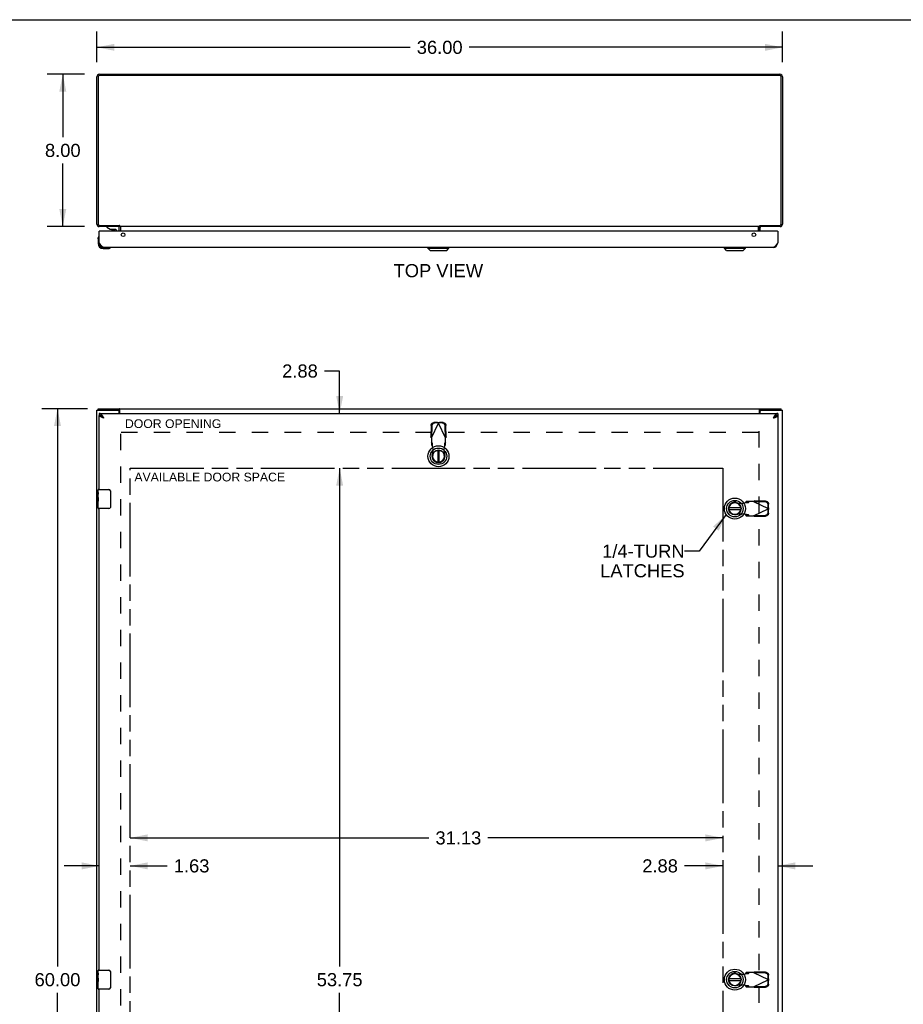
# Model space of a CAD drawing. Header units: inches. Extents: x 0 to 156, y 0 to 101.
# Tile 5 of 7: x 32 to 78, y 49 to 101. Entities that reach past the tile are written whole.
import ezdxf

# ---------------------------------------------------------------- set-up
doc = ezdxf.new("R2010")
doc.units = ezdxf.units.IN
doc.header["$LTSCALE"] = 8.582126
doc.header["$MEASUREMENT"] = 0
doc.linetypes.add('HIDDEN', pattern=[0.2, 0.1, -0.1])
doc.linetypes.add('PHANTOM', pattern=[0.8, 0.45, -0.05, 0.1, -0.05, 0.1, -0.05])
doc.layers.get('0').update_dxf_attribs({"linetype": 'CONTINUOUS'})
for name, color, linetype in [('02___PRT_ALL_AXES', 7, 'CONTINUOUS'), ('1-4_TURN_RH_OVER_24', 7, 'CONTINUOUS'), ('AVAILABLE_DOOR_SPACE', 7, 'CONTINUOUS'), ('DEFAULT_2', 8, 'HIDDEN'), ('DIMENSIONS', 7, 'CONTINUOUS')]:
    doc.layers.add(name, color=color, linetype=linetype)
doc.styles.get("Standard").update_dxf_attribs({"font": 'arial.ttf'})
doc.dimstyles.new('DIMSTYLE_1', dxfattribs={"dimtxt": 0.688406, "dimasz": 0.917874, "dimexe": 0.09, "dimexo": 0.07, "dimgap": 0.0375, "dimtad": 0, "dimtih": 1, "dimtoh": 1, "dimzin": 4, "dimdsep": 46, "dimtxsty": 'Standard', "dimblk": '_FILLED', "dimblk1": '_FILLED', "dimblk2": '_FILLED', "dimcen": 0.09, "dimazin": 1, "dimtfac": 1, "dimtdec": 3, "dimtofl": 0, "dimtmove": 0, "dimatfit": 3, "dimldrblk": '_FILLED', "dimfxl": 0, "dimtolj": 1, "dimtzin": 4, "dimarcsym": 0})
doc.dimstyles.get("Standard").update_dxf_attribs({"dimtxt": 0.780193, "dimasz": 0.917874, "dimexe": 0.09, "dimexo": 0.07, "dimgap": 0.09, "dimtad": 0, "dimtih": 1, "dimtoh": 1, "dimdec": 3, "dimzin": 4, "dimdsep": 46, "dimtxsty": 'Standard', "dimblk": '_FILLED', "dimblk1": '_FILLED', "dimblk2": '_FILLED', "dimcen": 0.09, "dimadec": 3, "dimazin": 1, "dimtp": 0.001, "dimtm": 0.001, "dimtfac": 1, "dimtdec": 3, "dimtofl": 0, "dimtmove": 0, "dimatfit": 3, "dimldrblk": '_FILLED', "dimfxl": 0, "dimtolj": 1, "dimtzin": 4, "dimarcsym": 0})

# ---------------------------------------------------------------- blocks, each defined once
blk = doc.blocks.new('_FILLED')
at = {"color": 0, "linetype": 'ByBlock'}
blk.add_solid([(0, 0), (-1, 0.2), (-1, -0.2)], dxfattribs=at)
blk = doc.blocks.new('*D1')
at = {"layer": 'DIMENSIONS', "color": 2, "linetype": 'Continuous'}
for p, q in [((35.675, 98.741), (35.675, 100.341)), ((71.675, 98.741), (71.675, 100.341)), ((35.675, 99.515), (52.128, 99.515)), ((71.675, 99.515), (55.222, 99.515))]:
    blk.add_line(p, q, dxfattribs=at)
at = {"layer": 'DIMENSIONS', "color": 2, "linetype": 'Continuous', "xscale": 0.9178743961, "yscale": 0.9178743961, "zscale": 0.9178743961, "rotation": 180}
blk.add_blockref('_FILLED', (35.675, 99.515), dxfattribs=at)
at = {"layer": 'DIMENSIONS', "color": 2, "linetype": 'Continuous', "xscale": 0.9178743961, "yscale": 0.9178743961, "zscale": 0.9178743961}
blk.add_blockref('_FILLED', (71.675, 99.515), dxfattribs=at)
at = {"layer": 'DIMENSIONS', "color": 2, "linetype": 'Continuous', "insert": (53.675, 99.859), "char_height": 0.6884, "width": 2.40558, "attachment_point": 2, "line_spacing_factor": 0.9}
blk.add_mtext('36.00', dxfattribs=at)
blk = doc.blocks.new('*D2')
at = {"layer": 'DIMENSIONS', "color": 2, "linetype": 'Continuous'}
for p, q in [((35.175, 80.529), (32.778, 80.529)), ((33.605, 80.529), (33.605, 51.217)), ((33.605, 20.529), (33.605, 49.841)), ((35.175, 20.529), (32.778, 20.529))]:
    blk.add_line(p, q, dxfattribs=at)
at = {"layer": 'DIMENSIONS', "color": 2, "linetype": 'Continuous', "xscale": 0.9178743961, "yscale": 0.9178743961, "zscale": 0.9178743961}
for p, rotation in [((33.605, 80.529), 90), ((33.605, 20.529), 270)]:
    blk.add_blockref('_FILLED', p, dxfattribs=dict(at, rotation=rotation))
at = {"layer": 'DIMENSIONS', "color": 2, "linetype": 'Continuous', "insert": (33.605, 50.873), "char_height": 0.6884, "width": 2.40558, "attachment_point": 2, "line_spacing_factor": 0.9}
blk.add_mtext('60.00', dxfattribs=at)
blk = doc.blocks.new('*D3')
at = {"layer": 'DIMENSIONS', "color": 2, "linetype": 'Continuous'}
for p, q in [((35.032, 98.098), (33.058, 98.098)), ((33.884, 98.098), (33.884, 94.787)), ((33.884, 90.098), (33.884, 93.41)), ((35.032, 90.098), (33.058, 90.098))]:
    blk.add_line(p, q, dxfattribs=at)
at = {"layer": 'DIMENSIONS', "color": 2, "linetype": 'Continuous', "xscale": 0.9178743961, "yscale": 0.9178743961, "zscale": 0.9178743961}
for p, rotation in [((33.884, 98.098), 90), ((33.884, 90.098), 270)]:
    blk.add_blockref('_FILLED', p, dxfattribs=dict(at, rotation=rotation))
at = {"layer": 'DIMENSIONS', "color": 2, "linetype": 'Continuous', "insert": (33.884, 94.442), "char_height": 0.6884, "width": 1.87072, "attachment_point": 2, "line_spacing_factor": 0.9}
blk.add_mtext('8.00', dxfattribs=at)
blk = doc.blocks.new('*D7')
at = {"layer": 'DIMENSIONS', "color": 2, "linetype": 'Continuous'}
for p, q in [((48.422, 82.507), (47.619, 82.507)), ((48.422, 80.279), (48.422, 82.507)), ((48.422, 77.404), (48.422, 75.568))]:
    blk.add_line(p, q, dxfattribs=at)
at = {"layer": 'DIMENSIONS', "color": 2, "linetype": 'Continuous', "xscale": 0.9178743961, "yscale": 0.9178743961, "zscale": 0.9178743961}
for p, rotation in [((48.422, 80.279), 270), ((48.422, 77.404), 90)]:
    blk.add_blockref('_FILLED', p, dxfattribs=dict(at, rotation=rotation))
at = {"layer": 'DIMENSIONS', "color": 2, "linetype": 'Continuous', "insert": (47.275, 82.852), "char_height": 0.6884, "width": 1.87072, "attachment_point": 3, "line_spacing_factor": 0.9}
blk.add_mtext('2.88', dxfattribs=at)
blk = doc.blocks.new('*D8')
at = {"layer": 'DIMENSIONS', "color": 2, "linetype": 'Continuous'}
for p, q in [((48.422, 77.404), (48.422, 51.217)), ((48.422, 23.654), (48.422, 49.841))]:
    blk.add_line(p, q, dxfattribs=at)
at = {"layer": 'DIMENSIONS', "color": 2, "linetype": 'Continuous', "xscale": 0.9178743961, "yscale": 0.9178743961, "zscale": 0.9178743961}
for p, rotation in [((48.422, 77.404), 90), ((48.422, 23.654), 270)]:
    blk.add_blockref('_FILLED', p, dxfattribs=dict(at, rotation=rotation))
at = {"layer": 'DIMENSIONS', "color": 2, "linetype": 'Continuous', "insert": (48.422, 50.873), "char_height": 0.6884, "width": 2.40558, "attachment_point": 2, "line_spacing_factor": 0.9}
blk.add_mtext('53.75', dxfattribs=at)
blk = doc.blocks.new('*D10')
at = {"layer": 'DIMENSIONS', "color": 2, "linetype": 'Continuous'}
for p, q in [((35.8, 56.507), (33.964, 56.507)), ((37.425, 56.507), (39.369, 56.507))]:
    blk.add_line(p, q, dxfattribs=at)
at = {"layer": 'DIMENSIONS', "color": 2, "linetype": 'Continuous', "xscale": 0.9178743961, "yscale": 0.9178743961, "zscale": 0.9178743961}
blk.add_blockref('_FILLED', (35.8, 56.507), dxfattribs=at)
at = {"layer": 'DIMENSIONS', "color": 2, "linetype": 'Continuous', "xscale": 0.9178743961, "yscale": 0.9178743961, "zscale": 0.9178743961, "rotation": 180}
blk.add_blockref('_FILLED', (37.425, 56.507), dxfattribs=at)
at = {"layer": 'DIMENSIONS', "color": 2, "linetype": 'Continuous', "insert": (39.713, 56.852), "char_height": 0.6884, "width": 1.87072, "attachment_point": 1, "line_spacing_factor": 0.9}
blk.add_mtext('1.63', dxfattribs=at)
blk = doc.blocks.new('*D11')
at = {"layer": 'DIMENSIONS', "color": 2, "linetype": 'Continuous'}
for p, q in [((37.425, 57.978), (53.11, 57.978)), ((68.55, 57.978), (56.204, 57.978))]:
    blk.add_line(p, q, dxfattribs=at)
at = {"layer": 'DIMENSIONS', "color": 2, "linetype": 'Continuous', "xscale": 0.9178743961, "yscale": 0.9178743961, "zscale": 0.9178743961, "rotation": 180}
blk.add_blockref('_FILLED', (37.425, 57.978), dxfattribs=at)
at = {"layer": 'DIMENSIONS', "color": 2, "linetype": 'Continuous', "xscale": 0.9178743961, "yscale": 0.9178743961, "zscale": 0.9178743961}
blk.add_blockref('_FILLED', (68.55, 57.978), dxfattribs=at)
at = {"layer": 'DIMENSIONS', "color": 2, "linetype": 'Continuous', "insert": (54.657, 58.322), "char_height": 0.6884, "width": 2.40558, "attachment_point": 2, "line_spacing_factor": 0.9}
blk.add_mtext('31.13', dxfattribs=at)
blk = doc.blocks.new('*D12')
at = {"layer": 'DIMENSIONS', "color": 2, "linetype": 'Continuous'}
for p, q in [((68.55, 56.507), (66.529, 56.507)), ((71.425, 56.507), (73.261, 56.507))]:
    blk.add_line(p, q, dxfattribs=at)
at = {"layer": 'DIMENSIONS', "color": 2, "linetype": 'Continuous', "xscale": 0.9178743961, "yscale": 0.9178743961, "zscale": 0.9178743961}
blk.add_blockref('_FILLED', (68.55, 56.507), dxfattribs=at)
at = {"layer": 'DIMENSIONS', "color": 2, "linetype": 'Continuous', "xscale": 0.9178743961, "yscale": 0.9178743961, "zscale": 0.9178743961, "rotation": 180}
blk.add_blockref('_FILLED', (71.425, 56.507), dxfattribs=at)
at = {"layer": 'DIMENSIONS', "color": 2, "linetype": 'Continuous', "insert": (66.184, 56.852), "char_height": 0.6884, "width": 1.87072, "attachment_point": 3, "line_spacing_factor": 0.9}
blk.add_mtext('2.88', dxfattribs=at)

msp = doc.modelspace()

# ---------------------------------------------------------------- linework, layer by layer
at = {"color": 7, "linetype": 'Continuous'}
for p, q in [((0, 100.966), (156.039, 100.966)), ((36.203, 90.096), (36.203, 90.057)), ((36.793, 90.096), (36.203, 90.096)), ((36.203, 90.057), (36.379, 89.958)), ((36.408, 90.098), (36.407, 90.096)), ((36.667, 90.098), (36.667, 90.096)), ((36.85, 90.161), (36.85, 90.098)), ((36.867, 90.147), (36.85, 90.121)), ((36.925, 89.853), (36.925, 90.056)), ((70.425, 89.853), (70.425, 90.056)), ((70.483, 90.147), (70.5, 90.121)), ((70.5, 90.161), (70.5, 90.098)), ((35.786, 89.594), (35.786, 89.594)), ((35.815, 89.853), (35.8, 89.853)), ((36.379, 89.958), (36.656, 89.958)), ((36.467, 89.942), (36.607, 89.942)), ((36.687, 89.927), (36.687, 89.853)), ((71.41, 89.853), (71.425, 89.853)), ((35.74, 89.459), (35.743, 89.497)), ((35.74, 89.459), (35.74, 89.202)), ((35.8, 89.246), (35.8, 89.202)), ((36.003, 88.999), (36.046, 88.999)), ((53.061, 88.96), (53.061, 88.999)), ((54.163, 88.96), (54.163, 88.999)), ((68.624, 88.96), (68.624, 88.999)), ((69.726, 88.96), (69.726, 88.999)), ((36.003, 88.939), (36.259, 88.939)), ((53.061, 88.96), (54.163, 88.96)), ((53.179, 88.842), (53.061, 88.96)), ((53.179, 88.842), (54.045, 88.842)), ((54.045, 88.842), (54.163, 88.96)), ((68.624, 88.96), (69.726, 88.96)), ((68.742, 88.842), (68.624, 88.96)), ((68.742, 88.842), (69.608, 88.842)), ((69.608, 88.842), (69.726, 88.96)), ((35.738, 80.454), (35.738, 80.529)), ((35.8, 80.279), (35.8, 80.175)), ((36.79, 80.454), (36.852, 80.454)), ((36.852, 80.454), (36.852, 80.529)), ((70.498, 80.454), (70.498, 80.529)), ((70.498, 80.454), (70.56, 80.454)), ((71.425, 80.279), (71.425, 80.175)), ((71.612, 80.454), (71.612, 80.529)), ((36.018, 80.059), (36.009, 80.066)), ((36.026, 80.051), (36.018, 80.059)), ((36.033, 80.041), (36.025, 80.046)), ((36.038, 80.04), (36.026, 80.051)), ((36.046, 80.033), (36.033, 80.041)), ((36.046, 80.033), (36.038, 80.04)), ((71.195, 80.047), (71.178, 80.033)), ((71.178, 80.033), (71.195, 80.043)), ((71.203, 80.055), (71.195, 80.047)), ((71.195, 80.043), (71.204, 80.049)), ((71.204, 80.049), (71.212, 80.054)), ((53.573, 78.342), (53.573, 77.717)), ((53.652, 77.717), (53.652, 78.342)), ((35.74, 76.118), (35.74, 76.264)), ((35.755, 76.279), (36.295, 76.279)), ((36.395, 76.179), (36.395, 75.379)), ((35.74, 75.861), (35.74, 75.894)), ((35.74, 75.664), (35.74, 75.695)), ((35.74, 75.294), (35.74, 75.433)), ((36.295, 75.279), (35.755, 75.279)), ((69.487, 75.318), (68.862, 75.318)), ((68.862, 75.24), (69.487, 75.24)), ((35.74, 50.868), (35.74, 51.014)), ((35.755, 51.029), (36.295, 51.029)), ((36.395, 50.929), (36.395, 50.129)), ((35.74, 50.611), (35.74, 50.644)), ((35.74, 50.414), (35.74, 50.445)), ((35.74, 50.044), (35.74, 50.183)), ((69.487, 50.568), (68.862, 50.568)), ((68.862, 50.49), (69.487, 50.49)), ((36.295, 50.029), (35.755, 50.029))]:
    msp.add_line(p, q, dxfattribs=at)
at = {"color": 3, "linetype": 'Continuous'}
for p, q in [((35.675, 90.215), (35.675, 97.962)), ((35.738, 97.955), (35.738, 90.241)), ((35.811, 98.098), (71.539, 98.098)), ((71.532, 98.035), (35.818, 98.035)), ((71.612, 90.241), (71.612, 97.955)), ((71.675, 97.962), (71.675, 90.215)), ((36.85, 90.098), (35.792, 90.098)), ((35.818, 90.161), (36.852, 90.161)), ((36.85, 89.853), (36.85, 90.056)), ((36.854, 90.159), (36.852, 90.161)), ((36.856, 90.157), (36.854, 90.159)), ((36.859, 90.154), (36.856, 90.157)), ((36.877, 90.098), (36.877, 90.136)), ((70.473, 90.098), (36.877, 90.098)), ((36.927, 89.853), (36.927, 90.091)), ((70.423, 89.853), (70.423, 90.091)), ((70.473, 90.098), (70.473, 90.136)), ((70.483, 90.147), (70.486, 90.149)), ((70.486, 90.149), (70.491, 90.154)), ((70.491, 90.154), (70.494, 90.157)), ((70.494, 90.157), (70.496, 90.159)), ((70.496, 90.159), (70.498, 90.161)), ((70.498, 90.161), (71.532, 90.161)), ((71.558, 90.098), (70.5, 90.098)), ((70.5, 89.853), (70.5, 90.056)), ((35.8, 89.246), (35.8, 89.853)), ((71.41, 89.853), (35.815, 89.853)), ((71.425, 89.853), (71.425, 89.246)), ((35.808, 89.233), (35.8, 89.246)), ((35.829, 89.201), (35.82, 89.214)), ((71.178, 88.999), (36.046, 88.999)), ((71.412, 89.226), (71.404, 89.214)), ((71.425, 89.246), (71.412, 89.226)), ((35.675, 20.604), (35.675, 80.454)), ((35.675, 80.454), (36.79, 80.454)), ((35.738, 80.529), (71.612, 80.529)), ((35.8, 80.279), (71.425, 80.279)), ((36.85, 80.279), (36.85, 80.394)), ((36.877, 80.279), (36.877, 80.498)), ((70.473, 80.279), (70.473, 80.498)), ((70.5, 80.279), (70.5, 80.394)), ((70.56, 80.454), (71.675, 80.454)), ((71.675, 20.604), (71.675, 80.454)), ((35.8, 76.279), (35.8, 80.175)), ((35.998, 80.05), (35.986, 80.055)), ((36.01, 80.046), (35.998, 80.05)), ((36.022, 80.041), (36.01, 80.046)), ((36.026, 80.065), (36.018, 80.077)), ((36.046, 80.033), (36.022, 80.041)), ((36.034, 80.052), (36.026, 80.065)), ((36.046, 80.033), (36.034, 80.052)), ((71.195, 80.058), (71.178, 80.033)), ((71.178, 80.033), (71.202, 80.041)), ((71.202, 80.041), (71.22, 80.048)), ((71.22, 80.048), (71.232, 80.053)), ((71.232, 80.053), (71.244, 80.057)), ((71.244, 80.057), (71.256, 80.061)), ((71.425, 80.175), (71.425, 20.883)), ((35.8, 51.029), (35.8, 75.279)), ((35.8, 25.779), (35.8, 50.029))]:
    msp.add_line(p, q, dxfattribs=at)
for points in [[(36.831, 90.091), (36.831, 90.091), (36.832, 90.091), (36.833, 90.091), (36.834, 90.091), (36.835, 90.092), (36.836, 90.092), (36.837, 90.093), (36.839, 90.093), (36.841, 90.095)], [(36.841, 90.095), (36.843, 90.096), (36.844, 90.097), (36.846, 90.097), (36.847, 90.098), (36.849, 90.098), (36.85, 90.098)], [(36.877, 90.136), (36.875, 90.138), (36.874, 90.139), (36.873, 90.141), (36.872, 90.142), (36.87, 90.143), (36.869, 90.145), (36.868, 90.146), (36.866, 90.147), (36.865, 90.148), (36.859, 90.154)], [(36.92, 90.092), (36.918, 90.092), (36.917, 90.093), (36.916, 90.093), (36.914, 90.094), (36.913, 90.095), (36.912, 90.096), (36.91, 90.096), (36.909, 90.097)], [(36.927, 90.091), (36.926, 90.091), (36.925, 90.091), (36.924, 90.091), (36.922, 90.091), (36.921, 90.091), (36.92, 90.092)], [(70.423, 90.091), (70.424, 90.091), (70.425, 90.091), (70.426, 90.091), (70.427, 90.091), (70.429, 90.091), (70.43, 90.092)], [(70.43, 90.092), (70.431, 90.092), (70.433, 90.093), (70.434, 90.093), (70.435, 90.094), (70.437, 90.095), (70.438, 90.096), (70.439, 90.096), (70.441, 90.097)], [(70.473, 90.136), (70.474, 90.138), (70.475, 90.139), (70.477, 90.141), (70.478, 90.142), (70.479, 90.143), (70.481, 90.145), (70.482, 90.146), (70.483, 90.147)], [(70.511, 90.093), (70.508, 90.095), (70.507, 90.096), (70.505, 90.097), (70.504, 90.097), (70.502, 90.098), (70.501, 90.098), (70.5, 90.098)], [(70.519, 90.091), (70.518, 90.091), (70.518, 90.091), (70.517, 90.091), (70.516, 90.091), (70.515, 90.092), (70.514, 90.092), (70.512, 90.093), (70.511, 90.093)], [(35.82, 89.214), (35.812, 89.226), (35.808, 89.233)], [(36.046, 88.999), (36.042, 88.999), (36.038, 89), (36.034, 89), (36.03, 89.001), (36.026, 89.001), (36.022, 89.002), (36.018, 89.003), (36.013, 89.005), (36.009, 89.006), (36.005, 89.008), (36.001, 89.009), (35.997, 89.011), (35.993, 89.013), (35.989, 89.016), (35.985, 89.018), (35.981, 89.021), (35.976, 89.023), (35.972, 89.026), (35.968, 89.029), (35.964, 89.032), (35.96, 89.036), (35.956, 89.039), (35.952, 89.043), (35.948, 89.046), (35.944, 89.05), (35.939, 89.054), (35.935, 89.058), (35.931, 89.063), (35.927, 89.067), (35.923, 89.071), (35.919, 89.076), (35.915, 89.081), (35.911, 89.086), (35.907, 89.091), (35.903, 89.096), (35.898, 89.101), (35.894, 89.106), (35.89, 89.112), (35.886, 89.117), (35.882, 89.123), (35.878, 89.128), (35.874, 89.134), (35.87, 89.14), (35.866, 89.146), (35.861, 89.151), (35.857, 89.157), (35.853, 89.163), (35.849, 89.17), (35.845, 89.176), (35.841, 89.182), (35.837, 89.188), (35.833, 89.195), (35.829, 89.201)], [(71.404, 89.214), (71.396, 89.201), (71.392, 89.195), (71.388, 89.188), (71.384, 89.182), (71.38, 89.176), (71.376, 89.17), (71.371, 89.163), (71.367, 89.157), (71.363, 89.151), (71.359, 89.146), (71.355, 89.14), (71.351, 89.134), (71.347, 89.128), (71.343, 89.123), (71.339, 89.117), (71.334, 89.112), (71.33, 89.106), (71.326, 89.101), (71.322, 89.096), (71.318, 89.091), (71.314, 89.086), (71.31, 89.081), (71.306, 89.076), (71.302, 89.071), (71.297, 89.067), (71.293, 89.063), (71.289, 89.058), (71.285, 89.054), (71.281, 89.05), (71.277, 89.046), (71.273, 89.043), (71.269, 89.039), (71.265, 89.036), (71.26, 89.032), (71.256, 89.029), (71.252, 89.026), (71.248, 89.023), (71.244, 89.021), (71.24, 89.018), (71.236, 89.016), (71.232, 89.013), (71.228, 89.011), (71.223, 89.009), (71.219, 89.008), (71.215, 89.006), (71.211, 89.005), (71.207, 89.003), (71.203, 89.002), (71.199, 89.001), (71.195, 89.001), (71.191, 89), (71.187, 89), (71.182, 88.999), (71.178, 88.999)], [(36.018, 80.077), (36.013, 80.084), (36.009, 80.09), (36.005, 80.096), (36.001, 80.103), (35.997, 80.109), (35.993, 80.115), (35.989, 80.121), (35.985, 80.127), (35.981, 80.133), (35.976, 80.139), (35.972, 80.144), (35.968, 80.15), (35.964, 80.156), (35.96, 80.161), (35.956, 80.167), (35.952, 80.172), (35.948, 80.177), (35.944, 80.183), (35.939, 80.188), (35.935, 80.193), (35.931, 80.197), (35.927, 80.202), (35.923, 80.207), (35.919, 80.211), (35.915, 80.216), (35.911, 80.22), (35.907, 80.224), (35.903, 80.228), (35.898, 80.232), (35.894, 80.236), (35.89, 80.239), (35.886, 80.243), (35.882, 80.246), (35.878, 80.249), (35.874, 80.252), (35.87, 80.255), (35.866, 80.258), (35.861, 80.26), (35.857, 80.263), (35.853, 80.265), (35.849, 80.267), (35.845, 80.269), (35.841, 80.271), (35.837, 80.272), (35.833, 80.274), (35.829, 80.275), (35.824, 80.276), (35.82, 80.277), (35.816, 80.278), (35.812, 80.278), (35.808, 80.279), (35.804, 80.279), (35.8, 80.279)], [(36.877, 80.498), (36.875, 80.5), (36.874, 80.502), (36.873, 80.504), (36.872, 80.506), (36.87, 80.508), (36.869, 80.51), (36.868, 80.513), (36.866, 80.515), (36.865, 80.517), (36.864, 80.519), (36.863, 80.521), (36.861, 80.523), (36.86, 80.524), (36.859, 80.526), (36.857, 80.527), (36.856, 80.528), (36.855, 80.528), (36.854, 80.529), (36.853, 80.529), (36.852, 80.529)], [(70.473, 80.498), (70.474, 80.5), (70.475, 80.502), (70.477, 80.504), (70.478, 80.506), (70.479, 80.508), (70.481, 80.51), (70.482, 80.513), (70.483, 80.515), (70.484, 80.517), (70.486, 80.519), (70.487, 80.521), (70.488, 80.523), (70.489, 80.524), (70.491, 80.526), (70.492, 80.527), (70.494, 80.528), (70.495, 80.528), (70.496, 80.529), (70.497, 80.529), (70.498, 80.529)], [(71.425, 80.279), (71.421, 80.279), (71.417, 80.279), (71.412, 80.278), (71.408, 80.278), (71.404, 80.277), (71.4, 80.276), (71.396, 80.275), (71.392, 80.274), (71.388, 80.272), (71.384, 80.271), (71.38, 80.269), (71.376, 80.267), (71.371, 80.265), (71.367, 80.263), (71.363, 80.26), (71.359, 80.258), (71.355, 80.255), (71.351, 80.252), (71.347, 80.249), (71.343, 80.246), (71.339, 80.243), (71.334, 80.239), (71.33, 80.236), (71.326, 80.232), (71.322, 80.228), (71.318, 80.224), (71.314, 80.22), (71.31, 80.216), (71.306, 80.211), (71.302, 80.207), (71.297, 80.202), (71.293, 80.197), (71.289, 80.193), (71.285, 80.188), (71.281, 80.183), (71.277, 80.177), (71.273, 80.172), (71.269, 80.167), (71.265, 80.161), (71.26, 80.156), (71.256, 80.15), (71.252, 80.144), (71.248, 80.139), (71.244, 80.133), (71.24, 80.127), (71.236, 80.121), (71.232, 80.115), (71.228, 80.109), (71.223, 80.103), (71.219, 80.096), (71.215, 80.09), (71.211, 80.084), (71.207, 80.077), (71.203, 80.071), (71.195, 80.058)], [(35.986, 80.055), (35.975, 80.059), (35.969, 80.061), (35.963, 80.064), (35.958, 80.066), (35.952, 80.068), (35.946, 80.07), (35.941, 80.073), (35.935, 80.075), (35.93, 80.077), (35.925, 80.079), (35.92, 80.082), (35.914, 80.084), (35.909, 80.086), (35.904, 80.088), (35.899, 80.09), (35.895, 80.093), (35.89, 80.095), (35.885, 80.097), (35.881, 80.099), (35.876, 80.102), (35.872, 80.104), (35.868, 80.106), (35.864, 80.108), (35.86, 80.11), (35.856, 80.113), (35.852, 80.115), (35.848, 80.117), (35.845, 80.119), (35.841, 80.122), (35.838, 80.124), (35.835, 80.126), (35.832, 80.128), (35.829, 80.131), (35.826, 80.133), (35.823, 80.135), (35.821, 80.137), (35.819, 80.139), (35.816, 80.142), (35.814, 80.144), (35.812, 80.146), (35.81, 80.148), (35.809, 80.151), (35.807, 80.153), (35.806, 80.155), (35.805, 80.157), (35.803, 80.159), (35.802, 80.162), (35.802, 80.164), (35.801, 80.166), (35.8, 80.168), (35.8, 80.171), (35.8, 80.173), (35.8, 80.175)], [(71.256, 80.061), (71.261, 80.064), (71.267, 80.066), (71.273, 80.068), (71.278, 80.07), (71.284, 80.073), (71.289, 80.075), (71.295, 80.077), (71.3, 80.079), (71.305, 80.082), (71.31, 80.084), (71.315, 80.086), (71.32, 80.088), (71.325, 80.09), (71.33, 80.093), (71.335, 80.095), (71.339, 80.097), (71.344, 80.099), (71.348, 80.102), (71.353, 80.104), (71.357, 80.106), (71.361, 80.108), (71.365, 80.11), (71.369, 80.113), (71.373, 80.115), (71.376, 80.117), (71.38, 80.119), (71.383, 80.122), (71.387, 80.124), (71.39, 80.126), (71.393, 80.128), (71.396, 80.131), (71.398, 80.133), (71.401, 80.135), (71.404, 80.137), (71.406, 80.139), (71.408, 80.142), (71.41, 80.144), (71.412, 80.146), (71.414, 80.148), (71.416, 80.151), (71.417, 80.153), (71.419, 80.155), (71.42, 80.157), (71.421, 80.159), (71.422, 80.162), (71.423, 80.164), (71.424, 80.166), (71.424, 80.168), (71.425, 80.171), (71.425, 80.173), (71.425, 80.175)]]:
    msp.add_lwpolyline(points, dxfattribs=at)
at = {"color": 7, "linetype": 'Continuous'}
for points in [[(35.786, 89.594), (35.786, 89.592), (35.786, 89.591), (35.785, 89.587)], [(36.388, 88.984), (36.39, 88.985), (36.392, 88.985), (36.393, 88.985)], [(36.393, 88.985), (36.395, 88.986), (36.395, 88.986)], [(36.863, 80.447), (36.861, 80.449), (36.86, 80.45), (36.858, 80.451), (36.857, 80.452), (36.856, 80.453), (36.855, 80.453), (36.854, 80.454), (36.853, 80.454), (36.852, 80.454)], [(36.877, 80.443), (36.876, 80.443), (36.875, 80.443), (36.874, 80.442), (36.873, 80.442), (36.871, 80.443), (36.87, 80.443), (36.869, 80.443), (36.867, 80.444), (36.866, 80.445), (36.865, 80.446), (36.864, 80.447), (36.863, 80.447)], [(70.473, 80.443), (70.474, 80.443), (70.475, 80.443), (70.476, 80.442), (70.477, 80.442), (70.478, 80.443), (70.48, 80.443), (70.481, 80.443), (70.482, 80.444), (70.483, 80.445), (70.484, 80.446), (70.486, 80.447), (70.487, 80.447), (70.489, 80.449)], [(70.489, 80.449), (70.49, 80.45), (70.491, 80.451), (70.492, 80.452), (70.493, 80.453), (70.495, 80.453), (70.496, 80.454), (70.497, 80.454), (70.498, 80.454)], [(35.919, 80.136), (35.915, 80.138), (35.911, 80.141), (35.907, 80.143), (35.903, 80.146), (35.898, 80.148), (35.894, 80.15), (35.89, 80.152), (35.886, 80.154), (35.882, 80.156), (35.878, 80.158), (35.874, 80.16), (35.87, 80.161), (35.866, 80.163), (35.861, 80.164), (35.857, 80.166), (35.853, 80.167), (35.849, 80.168), (35.845, 80.169), (35.841, 80.17), (35.837, 80.171), (35.833, 80.172), (35.829, 80.173), (35.824, 80.173), (35.82, 80.174), (35.816, 80.174), (35.812, 80.175), (35.808, 80.175), (35.804, 80.175), (35.8, 80.175)], [(36.025, 80.046), (36.016, 80.052), (36.012, 80.054), (36.008, 80.057), (36.004, 80.06), (36, 80.063), (35.996, 80.065), (35.992, 80.068), (35.988, 80.071), (35.984, 80.074), (35.98, 80.076), (35.976, 80.079), (35.973, 80.082), (35.969, 80.085), (35.965, 80.087), (35.962, 80.09), (35.958, 80.093), (35.955, 80.096), (35.952, 80.098), (35.949, 80.101), (35.946, 80.104), (35.943, 80.107), (35.94, 80.109), (35.937, 80.112), (35.934, 80.115), (35.932, 80.117), (35.929, 80.12), (35.927, 80.123), (35.924, 80.126), (35.922, 80.128), (35.92, 80.131), (35.918, 80.134), (35.916, 80.137), (35.916, 80.138)], [(36.009, 80.066), (36.005, 80.069), (36.001, 80.073), (35.997, 80.077), (35.993, 80.08), (35.989, 80.084), (35.985, 80.087), (35.981, 80.09), (35.976, 80.094), (35.972, 80.097), (35.968, 80.101), (35.964, 80.104), (35.96, 80.107), (35.956, 80.11), (35.952, 80.113), (35.948, 80.116), (35.944, 80.119), (35.939, 80.122), (35.935, 80.125), (35.931, 80.128), (35.927, 80.131), (35.923, 80.133), (35.919, 80.136)], [(71.31, 80.138), (71.306, 80.136), (71.302, 80.133), (71.297, 80.131), (71.293, 80.128), (71.289, 80.125), (71.285, 80.122), (71.281, 80.119), (71.277, 80.116), (71.273, 80.113), (71.269, 80.11), (71.265, 80.107), (71.26, 80.104), (71.256, 80.101), (71.252, 80.097), (71.248, 80.094), (71.244, 80.09), (71.24, 80.087), (71.236, 80.084), (71.232, 80.08), (71.228, 80.077), (71.223, 80.073), (71.219, 80.069), (71.215, 80.066), (71.211, 80.062), (71.203, 80.055)], [(71.212, 80.054), (71.217, 80.057), (71.221, 80.06), (71.225, 80.063), (71.229, 80.065), (71.233, 80.068), (71.237, 80.071), (71.241, 80.074), (71.245, 80.076), (71.248, 80.079), (71.252, 80.082), (71.256, 80.085), (71.259, 80.087), (71.263, 80.09), (71.266, 80.093), (71.27, 80.096), (71.273, 80.098), (71.276, 80.101), (71.279, 80.104), (71.282, 80.107), (71.285, 80.109), (71.288, 80.112), (71.29, 80.115), (71.293, 80.117), (71.296, 80.12), (71.298, 80.123), (71.3, 80.126), (71.302, 80.128), (71.304, 80.131), (71.306, 80.134), (71.308, 80.137), (71.309, 80.138)], [(71.425, 80.175), (71.421, 80.175), (71.417, 80.175), (71.412, 80.175), (71.408, 80.174), (71.404, 80.174), (71.4, 80.173), (71.396, 80.173), (71.392, 80.172), (71.388, 80.171), (71.384, 80.17), (71.38, 80.169), (71.376, 80.168), (71.371, 80.167), (71.367, 80.166), (71.363, 80.164), (71.359, 80.163), (71.355, 80.161), (71.351, 80.16), (71.347, 80.158), (71.343, 80.156), (71.339, 80.154), (71.334, 80.152), (71.33, 80.15), (71.326, 80.148), (71.322, 80.146), (71.318, 80.143), (71.314, 80.141), (71.31, 80.138)], [(36.388, 76.215), (36.39, 76.21), (36.392, 76.204), (36.393, 76.198), (36.394, 76.192), (36.395, 76.185), (36.395, 76.179)], [(36.395, 75.379), (36.395, 75.373), (36.394, 75.367), (36.393, 75.36), (36.392, 75.354), (36.39, 75.349), (36.388, 75.343)], [(36.388, 50.965), (36.39, 50.96), (36.392, 50.954), (36.393, 50.948), (36.394, 50.942), (36.395, 50.935), (36.395, 50.929)], [(36.395, 50.129), (36.395, 50.123), (36.394, 50.117), (36.393, 50.11), (36.392, 50.104), (36.39, 50.099), (36.388, 50.093)]]:
    msp.add_lwpolyline(points, dxfattribs=at)
at = {"color": 3, "linetype": 'Continuous'}
for centre in [(37.05, 89.665), (70.175, 89.665)]:
    msp.add_circle(centre, 0.094, dxfattribs=at)
at = {"color": 7, "linetype": 'Continuous'}
for centre, radius in [((53.612, 78.029), 0.551), ((53.612, 78.029), 0.433), ((53.612, 78.029), 0.329), ((53.612, 78.029), 0.317), ((69.175, 75.279), 0.551), ((69.175, 75.279), 0.433), ((69.175, 75.279), 0.329), ((69.175, 75.279), 0.317), ((69.175, 50.529), 0.551), ((69.175, 50.529), 0.433), ((69.175, 50.529), 0.329), ((69.175, 50.529), 0.317)]:
    msp.add_circle(centre, radius, dxfattribs=at)
at = {"color": 3, "linetype": 'Continuous'}
for centre, radius, start, end in [((35.811, 97.962), 0.136, 90, 180), ((35.818, 97.955), 0.08, 90, 180), ((71.532, 97.955), 0.08, 0, 90), ((71.539, 97.962), 0.136, 0, 90), ((35.792, 90.215), 0.117, 180, 270), ((35.818, 90.241), 0.08, 180, 270), ((36.808, 90.056), 0.042, 0, 90), ((70.542, 90.056), 0.042, 90, 180), ((71.532, 90.241), 0.08, 270, 360), ((71.558, 90.215), 0.117, 270, 360), ((35.815, 89.838), 0.015, 90, 180), ((71.41, 89.838), 0.015, 0, 90), ((36.046, 89.246), 0.246, 180, 270), ((71.178, 89.246), 0.246, 270, 360), ((36.79, 80.394), 0.06, 0, 90), ((70.56, 80.394), 0.06, 90, 180)]:
    msp.add_arc(centre, radius, start, end, dxfattribs=at)
at = {"color": 7, "linetype": 'Continuous'}
for centre, radius, start, end in [((36.793, 90.017), 0.079, 49.2827, 90), ((36.808, 90.056), 0.117, 0, 17.7059), ((70.542, 90.056), 0.117, 162.2941, 180), ((35.99, 89.459), 0.25, 149.1101, 180), ((35.788, 89.579), 0.015, 96.3796, 149.1101), ((35.785, 89.579), 0.015, 0, 83.6204), ((36.467, 90.032), 0.09, 235.3566, 270), ((36.607, 90.032), 0.09, 270, 304.1344), ((36.656, 89.927), 0.031, 0, 90), ((36.003, 89.202), 0.263, 180, 270), ((36.003, 89.202), 0.203, 180, 270), ((36.38, 88.984), 0.015, 6.3796, 90), ((36.38, 88.988), 0.015, 300.8899, 353.6204), ((36.259, 89.189), 0.25, 270, 300.8899), ((53.612, 78.029), 0.315, 100.0787, 79.9213), ((35.755, 76.264), 0.015, 90, 180), ((36.295, 76.179), 0.1, 21.1999, 90), ((69.175, 75.279), 0.315, 10.0787, 349.9213), ((35.755, 75.294), 0.015, 180, 270), ((36.295, 75.379), 0.1, 270, 338.7946), ((35.755, 51.014), 0.015, 90, 180), ((36.295, 50.929), 0.1, 21.1999, 90), ((69.175, 50.529), 0.315, 10.0787, 349.9213), ((35.755, 50.044), 0.015, 180, 270), ((36.295, 50.129), 0.1, 270, 338.7946)]:
    msp.add_arc(centre, radius, start, end, dxfattribs=at)
at = {"layer": '02___PRT_ALL_AXES', "color": 7, "linetype": 'Continuous'}
for p, q in [((35.74, 76.118), (35.74, 76.264)), ((35.74, 75.861), (35.74, 76.118)), ((35.746, 76.062), (35.74, 76.062)), ((35.74, 75.894), (35.747, 75.894)), ((35.74, 75.294), (35.74, 75.858)), ((35.741, 75.831), (35.74, 75.831)), ((35.74, 75.7), (35.746, 75.7)), ((35.74, 75.664), (35.747, 75.664)), ((35.74, 75.601), (35.747, 75.601)), ((35.747, 75.894), (35.747, 76.031)), ((35.747, 75.433), (35.747, 75.664)), ((35.74, 75.433), (35.747, 75.433)), ((35.74, 50.868), (35.74, 51.014)), ((35.74, 50.611), (35.74, 50.868)), ((35.746, 50.812), (35.74, 50.812)), ((35.747, 50.644), (35.747, 50.781)), ((35.74, 50.644), (35.747, 50.644)), ((35.74, 50.044), (35.74, 50.608)), ((35.741, 50.581), (35.74, 50.581)), ((35.74, 50.45), (35.746, 50.45)), ((35.74, 50.414), (35.747, 50.414)), ((35.74, 50.351), (35.747, 50.351)), ((35.74, 50.183), (35.747, 50.183)), ((35.747, 50.183), (35.747, 50.414))]:
    msp.add_line(p, q, dxfattribs=at)
for points in [[(35.74, 76.118), (35.74, 76.115), (35.74, 76.11), (35.741, 76.105), (35.742, 76.098), (35.743, 76.091), (35.743, 76.084), (35.744, 76.076), (35.745, 76.067), (35.746, 76.058), (35.746, 76.049), (35.747, 76.04), (35.747, 76.031)], [(35.74, 75.861), (35.74, 75.852), (35.74, 75.843), (35.741, 75.833)], [(35.741, 75.833), (35.742, 75.823), (35.743, 75.811), (35.744, 75.8), (35.745, 75.788), (35.746, 75.775), (35.746, 75.763), (35.747, 75.75), (35.747, 75.737), (35.747, 75.724), (35.746, 75.711), (35.746, 75.699), (35.745, 75.687), (35.744, 75.675)], [(35.74, 50.868), (35.74, 50.865), (35.74, 50.86), (35.741, 50.855), (35.742, 50.848), (35.743, 50.841), (35.743, 50.834), (35.744, 50.826), (35.745, 50.817), (35.746, 50.808), (35.746, 50.799), (35.747, 50.79), (35.747, 50.781)], [(35.74, 50.611), (35.74, 50.602), (35.74, 50.593), (35.741, 50.583)], [(35.741, 50.583), (35.742, 50.573), (35.743, 50.561), (35.744, 50.55), (35.745, 50.538), (35.746, 50.525), (35.746, 50.513), (35.747, 50.5), (35.747, 50.487), (35.747, 50.474), (35.746, 50.461), (35.746, 50.449), (35.745, 50.437), (35.744, 50.425)]]:
    msp.add_lwpolyline(points, dxfattribs=at)
for centre in [(36.003, 75.695), (36.003, 50.445)]:
    msp.add_ellipse(centre, major_axis=(0.263, 0), ratio=0.432808, start_param=3.141593, end_param=3.321581, dxfattribs=at)
at = {"layer": 'AVAILABLE_DOOR_SPACE', "color": 40, "linetype": 'PHANTOM'}
for p, q in [((37.425, 23.654), (37.425, 77.404)), ((37.425, 77.404), (68.55, 77.404)), ((68.55, 77.404), (68.55, 23.654))]:
    msp.add_line(p, q, dxfattribs=at)
at = {"layer": 'DEFAULT_2', "color": 8, "linetype": 'HIDDEN'}
for p, q in [((53.238, 79), (53.612, 79.787)), ((53.568, 79.8), (53.375, 79.797)), ((53.609, 79.781), (53.416, 79.777)), ((53.568, 79.8), (53.582, 79.796)), ((53.568, 79.8), (53.609, 79.781)), ((53.582, 79.796), (53.597, 79.791)), ((53.597, 79.791), (53.612, 79.787)), ((53.612, 79.787), (53.627, 79.791)), ((53.986, 79), (53.612, 79.787)), ((53.615, 79.781), (53.657, 79.8)), ((53.808, 79.777), (53.615, 79.781)), ((53.627, 79.791), (53.642, 79.796)), ((53.642, 79.796), (53.657, 79.8)), ((53.85, 79.797), (53.657, 79.8)), ((36.925, 21.704), (36.925, 79.354)), ((70.423, 79.279), (36.927, 79.279)), ((53.22, 79.638), (53.21, 79.048)), ((53.262, 79.618), (53.252, 79.028)), ((53.973, 79.028), (53.963, 79.618)), ((54.015, 79.048), (54.004, 79.638)), ((70.425, 79.354), (70.425, 21.704)), ((53.252, 79.028), (53.21, 79.048)), ((53.238, 79), (53.238, 78.626)), ((53.284, 78.739), (53.238, 78.781)), ((53.284, 78.584), (53.284, 78.739)), ((53.986, 78.781), (53.94, 78.739)), ((53.94, 78.739), (53.94, 78.584)), ((54.015, 79.048), (53.973, 79.028)), ((53.996, 79.016), (53.986, 79)), ((53.986, 78.626), (53.986, 79)), ((53.238, 78.626), (53.284, 78.584)), ((53.283, 78.089), (53.337, 78.383)), ((53.299, 78.58), (53.297, 78.612)), ((53.337, 78.383), (53.299, 78.58)), ((53.926, 78.58), (53.888, 78.383)), ((53.888, 78.383), (53.942, 78.089)), ((53.94, 78.584), (53.986, 78.626)), ((69.235, 75.608), (69.529, 75.555)), ((69.529, 75.555), (69.726, 75.592)), ((69.726, 75.592), (69.758, 75.595)), ((69.771, 75.653), (69.73, 75.607)), ((69.73, 75.607), (69.885, 75.607)), ((70.145, 75.653), (69.771, 75.653)), ((69.885, 75.607), (69.927, 75.653)), ((70.145, 75.653), (70.933, 75.279)), ((70.174, 75.64), (70.193, 75.681)), ((70.764, 75.63), (70.174, 75.64)), ((70.784, 75.671), (70.193, 75.681)), ((70.145, 74.905), (70.933, 75.279)), ((70.926, 75.282), (70.923, 75.475)), ((70.923, 75.083), (70.926, 75.276)), ((70.946, 75.324), (70.926, 75.282)), ((70.926, 75.276), (70.946, 75.234)), ((70.937, 75.294), (70.933, 75.279)), ((70.942, 75.309), (70.937, 75.294)), ((70.946, 75.324), (70.942, 75.309)), ((70.946, 75.324), (70.943, 75.517)), ((70.943, 75.041), (70.946, 75.234)), ((69.529, 75.003), (69.235, 74.95)), ((69.726, 74.966), (69.529, 75.003)), ((69.885, 74.951), (69.73, 74.951)), ((69.73, 74.951), (69.771, 74.905)), ((69.771, 74.905), (70.145, 74.905)), ((69.927, 74.905), (69.885, 74.951)), ((70.161, 74.895), (70.145, 74.905)), ((70.174, 74.918), (70.764, 74.929)), ((70.193, 74.877), (70.174, 74.918)), ((70.193, 74.877), (70.784, 74.887)), ((69.235, 50.858), (69.529, 50.805)), ((69.529, 50.805), (69.726, 50.842)), ((69.726, 50.842), (69.758, 50.845)), ((69.771, 50.903), (69.73, 50.857)), ((69.73, 50.857), (69.885, 50.857)), ((70.145, 50.903), (69.771, 50.903)), ((69.885, 50.857), (69.927, 50.903)), ((70.145, 50.903), (70.933, 50.529)), ((70.174, 50.89), (70.193, 50.931)), ((70.764, 50.88), (70.174, 50.89)), ((70.784, 50.921), (70.193, 50.931)), ((70.926, 50.532), (70.923, 50.725)), ((70.946, 50.574), (70.943, 50.767)), ((69.529, 50.253), (69.235, 50.2)), ((69.726, 50.216), (69.529, 50.253)), ((69.885, 50.201), (69.73, 50.201)), ((69.73, 50.201), (69.771, 50.155)), ((69.927, 50.155), (69.885, 50.201)), ((70.145, 50.155), (70.933, 50.529)), ((70.923, 50.333), (70.926, 50.526)), ((70.946, 50.574), (70.926, 50.532)), ((70.926, 50.526), (70.946, 50.484)), ((70.937, 50.544), (70.933, 50.529)), ((70.933, 50.529), (70.937, 50.514)), ((70.942, 50.559), (70.937, 50.544)), ((70.937, 50.514), (70.942, 50.499)), ((70.946, 50.574), (70.942, 50.559)), ((70.942, 50.499), (70.946, 50.484)), ((70.943, 50.291), (70.946, 50.484)), ((69.771, 50.155), (70.145, 50.155)), ((70.161, 50.145), (70.145, 50.155)), ((70.174, 50.168), (70.764, 50.179)), ((70.193, 50.127), (70.174, 50.168)), ((70.193, 50.127), (70.784, 50.137))]:
    msp.add_line(p, q, dxfattribs=at)
for points in [[(53.22, 79.638), (53.221, 79.653), (53.224, 79.669), (53.228, 79.684), (53.233, 79.698), (53.239, 79.712), (53.247, 79.725), (53.256, 79.738), (53.267, 79.749), (53.278, 79.76), (53.29, 79.769), (53.303, 79.777), (53.316, 79.784), (53.331, 79.789), (53.345, 79.793), (53.36, 79.796), (53.375, 79.797)], [(53.416, 79.777), (53.401, 79.776), (53.387, 79.774), (53.372, 79.77), (53.358, 79.764), (53.344, 79.757), (53.332, 79.749), (53.319, 79.74), (53.308, 79.729), (53.298, 79.718), (53.289, 79.706), (53.281, 79.692), (53.274, 79.678), (53.269, 79.664), (53.265, 79.649), (53.263, 79.634), (53.262, 79.618)], [(53.963, 79.618), (53.962, 79.634), (53.959, 79.649), (53.955, 79.664), (53.95, 79.678), (53.944, 79.692), (53.936, 79.706), (53.927, 79.718), (53.916, 79.729), (53.905, 79.74), (53.893, 79.749), (53.88, 79.757), (53.867, 79.764), (53.853, 79.77), (53.838, 79.774), (53.823, 79.776), (53.808, 79.777)], [(53.85, 79.797), (53.865, 79.796), (53.88, 79.793), (53.894, 79.789), (53.908, 79.784), (53.922, 79.777), (53.935, 79.769), (53.947, 79.76), (53.958, 79.749), (53.968, 79.738), (53.977, 79.725), (53.985, 79.712), (53.992, 79.698), (53.997, 79.684), (54.001, 79.669), (54.003, 79.653), (54.004, 79.638)], [(53.238, 79), (53.229, 79.016), (53.224, 79.024), (53.219, 79.032), (53.215, 79.04), (53.21, 79.048)], [(53.297, 78.612), (53.296, 78.628), (53.295, 78.643), (53.294, 78.657), (53.293, 78.671), (53.292, 78.684), (53.291, 78.696), (53.29, 78.706), (53.289, 78.716), (53.287, 78.724), (53.286, 78.731), (53.285, 78.736), (53.284, 78.739)], [(53.94, 78.739), (53.939, 78.736), (53.938, 78.731), (53.937, 78.724), (53.936, 78.716), (53.935, 78.706), (53.934, 78.696), (53.933, 78.684), (53.932, 78.671), (53.931, 78.657), (53.93, 78.643), (53.929, 78.628), (53.928, 78.612), (53.926, 78.58)], [(54.015, 79.048), (54.01, 79.04), (54.005, 79.032), (54.001, 79.024), (53.996, 79.016)], [(53.284, 78.584), (53.287, 78.584), (53.289, 78.583), (53.292, 78.583), (53.294, 78.582), (53.296, 78.581), (53.299, 78.58)], [(53.926, 78.58), (53.928, 78.581), (53.931, 78.582), (53.933, 78.583), (53.935, 78.583), (53.938, 78.584), (53.94, 78.584)], [(69.73, 75.607), (69.73, 75.605), (69.729, 75.602), (69.729, 75.6), (69.728, 75.597), (69.727, 75.595), (69.726, 75.592)], [(69.758, 75.595), (69.774, 75.596), (69.789, 75.597), (69.803, 75.598), (69.817, 75.599), (69.83, 75.6), (69.842, 75.601), (69.852, 75.602), (69.862, 75.603), (69.87, 75.604), (69.876, 75.605), (69.881, 75.606), (69.885, 75.607)], [(70.145, 75.653), (70.161, 75.663), (70.169, 75.667), (70.177, 75.672), (70.185, 75.677), (70.193, 75.681)], [(70.923, 75.475), (70.922, 75.49), (70.919, 75.505), (70.915, 75.519), (70.91, 75.533), (70.903, 75.547), (70.895, 75.56), (70.886, 75.572), (70.875, 75.583), (70.864, 75.593), (70.851, 75.602), (70.838, 75.61), (70.824, 75.617), (70.81, 75.622), (70.795, 75.626), (70.779, 75.628), (70.764, 75.63)], [(70.784, 75.671), (70.799, 75.67), (70.814, 75.668), (70.829, 75.664), (70.844, 75.658), (70.858, 75.652), (70.871, 75.644), (70.883, 75.635), (70.895, 75.625), (70.905, 75.614), (70.915, 75.601), (70.923, 75.589), (70.93, 75.575), (70.935, 75.561), (70.939, 75.546), (70.942, 75.532), (70.943, 75.517)], [(70.764, 74.929), (70.779, 74.93), (70.795, 74.932), (70.81, 74.936), (70.824, 74.941), (70.838, 74.948), (70.851, 74.956), (70.864, 74.965), (70.875, 74.975), (70.886, 74.986), (70.895, 74.998), (70.903, 75.011), (70.91, 75.025), (70.915, 75.039), (70.919, 75.053), (70.922, 75.068), (70.923, 75.083)], [(70.943, 75.041), (70.942, 75.026), (70.939, 75.012), (70.935, 74.997), (70.93, 74.983), (70.923, 74.969), (70.915, 74.957), (70.905, 74.944), (70.895, 74.933), (70.883, 74.923), (70.871, 74.914), (70.858, 74.906), (70.844, 74.9), (70.829, 74.894), (70.814, 74.89), (70.799, 74.888), (70.784, 74.887)], [(70.933, 75.279), (70.937, 75.264), (70.939, 75.256)], [(70.939, 75.256), (70.944, 75.242), (70.946, 75.234)], [(69.726, 74.966), (69.727, 74.963), (69.728, 74.961), (69.729, 74.958), (69.729, 74.956), (69.73, 74.953), (69.73, 74.951)], [(69.885, 74.951), (69.881, 74.952), (69.876, 74.953), (69.87, 74.954), (69.862, 74.955), (69.852, 74.956), (69.842, 74.957), (69.83, 74.958), (69.817, 74.959), (69.803, 74.96), (69.789, 74.961), (69.774, 74.962), (69.758, 74.963), (69.726, 74.966)], [(70.193, 74.877), (70.185, 74.881), (70.177, 74.886), (70.169, 74.891), (70.161, 74.895)], [(69.73, 50.857), (69.73, 50.855), (69.729, 50.852), (69.729, 50.85), (69.728, 50.847), (69.727, 50.845), (69.726, 50.842)], [(69.758, 50.845), (69.774, 50.846), (69.789, 50.847), (69.803, 50.848), (69.817, 50.849), (69.83, 50.85), (69.842, 50.851), (69.852, 50.852), (69.862, 50.853), (69.87, 50.854), (69.876, 50.855), (69.881, 50.856), (69.885, 50.857)], [(70.145, 50.903), (70.161, 50.913), (70.169, 50.917), (70.177, 50.922), (70.185, 50.927), (70.193, 50.931)], [(70.923, 50.725), (70.922, 50.74), (70.919, 50.755), (70.915, 50.769), (70.91, 50.783), (70.903, 50.797), (70.895, 50.81), (70.886, 50.822), (70.875, 50.833), (70.864, 50.843), (70.851, 50.852), (70.838, 50.86), (70.824, 50.867), (70.81, 50.872), (70.795, 50.876), (70.779, 50.878), (70.764, 50.88)], [(70.784, 50.921), (70.799, 50.92), (70.814, 50.918), (70.829, 50.914), (70.844, 50.908), (70.858, 50.902), (70.871, 50.894), (70.883, 50.885), (70.895, 50.875), (70.905, 50.864), (70.915, 50.851), (70.923, 50.839), (70.93, 50.825), (70.935, 50.811), (70.939, 50.796), (70.942, 50.782), (70.943, 50.767)], [(69.885, 50.201), (69.881, 50.202), (69.876, 50.203), (69.87, 50.204), (69.862, 50.205), (69.852, 50.206), (69.842, 50.207), (69.83, 50.208), (69.817, 50.209), (69.803, 50.21), (69.789, 50.211), (69.774, 50.212), (69.758, 50.213), (69.726, 50.216)], [(69.726, 50.216), (69.727, 50.213), (69.728, 50.211), (69.729, 50.208), (69.729, 50.206), (69.73, 50.203), (69.73, 50.201)], [(70.764, 50.179), (70.779, 50.18), (70.795, 50.182), (70.81, 50.186), (70.824, 50.191), (70.838, 50.198), (70.851, 50.206), (70.864, 50.215), (70.875, 50.225), (70.886, 50.236), (70.895, 50.248), (70.903, 50.261), (70.91, 50.275), (70.915, 50.289), (70.919, 50.303), (70.922, 50.318), (70.923, 50.333)], [(70.943, 50.291), (70.942, 50.276), (70.939, 50.262), (70.935, 50.247), (70.93, 50.233), (70.923, 50.219), (70.915, 50.207), (70.905, 50.194), (70.895, 50.183), (70.883, 50.173), (70.871, 50.164), (70.858, 50.156), (70.844, 50.15), (70.829, 50.144), (70.814, 50.14), (70.799, 50.138), (70.784, 50.137)], [(70.193, 50.127), (70.185, 50.131), (70.177, 50.136), (70.169, 50.141), (70.161, 50.145)]]:
    msp.add_lwpolyline(points, dxfattribs=at)
for centre, start, end in [((53.612, 78.029), 169.673, 10.327), ((69.175, 75.279), 79.673, 280.327), ((69.175, 50.529), 79.673, 280.327)]:
    msp.add_arc(centre, 0.335, start, end, dxfattribs=at)

# ---------------------------------------------------------------- texts
at = {"layer": '1-4_TURN_RH_OVER_24', "color": 2, "linetype": 'Continuous', "insert": (66.536, 73.389), "char_height": 0.6884, "width": 4.42729, "attachment_point": 3, "line_spacing_factor": 0.9}
msp.add_mtext('1/4-TURN\\PLATCHES', dxfattribs=at)
at = {"layer": 'DIMENSIONS', "color": 2, "linetype": 'Continuous', "attachment_point": 2, "line_spacing_factor": 0.9}
for s, insert, char_height, width in [('TOP VIEW', (53.605, 88.125), 0.6884, 4.69088), ('DOOR OPENING', (39.679, 79.971), 0.45894, 5.05002), ('AVAILABLE DOOR SPACE', (41.599, 77.166), 0.45894, 7.89406)]:
    msp.add_mtext(s, dxfattribs=dict(at, insert=insert, char_height=char_height, width=width))

# ---------------------------------------------------------------- dimensions: what is measured, and where the dimension line sits
at = {"layer": 'DIMENSIONS', "color": 2, "linetype": 'Continuous'}
for base, p1, p2, picture, middle in [((71.675, 99.515), (35.675, 100.411), (71.675, 100.411), '*D1', (53.673, 99.511)), ((71.424800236, 56.507303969), (68.549800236, 77.404034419), (71.424800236, 80.175034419), '*D12', (65.239245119, 56.50346547)), ((68.549800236, 57.977948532), (37.424800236, 77.404034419), (68.549800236, 77.404034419), '*D11', (54.655386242, 57.974108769))]:
    dim = msp.add_linear_dim(base=base, p1=p1, p2=p2, dimstyle='DIMSTYLE_1', dxfattribs=at)
    dim.commit()
    dim.dimension.update_dxf_attribs({"geometry": picture, "text_midpoint": middle, "dimtype": 160})
for base, p1, p2, angle, picture, middle in [((33.884, 90.098), (35.102, 98.098), (35.102, 90.098), 270, '*D3', (33.881, 94.094)), ((48.421997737, 80.279034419), (37.424800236, 77.404034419), (35.799800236, 80.279034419), 90, '*D7', (46.329440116, 82.503528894)), ((33.605, 20.529), (35.245, 80.529), (35.245, 20.529), 270, '*D2', (33.599, 50.525)), ((35.799800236, 56.507303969), (37.424800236, 77.404034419), (35.799800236, 80.175034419), 180, '*D10', (40.677976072, 56.50346547)), ((48.422, 23.654), (37.425, 77.404), (37.425, 23.654), 270, '*D8', (48.422, 50.525))]:
    dim = msp.add_linear_dim(base=base, p1=p1, p2=p2, angle=angle, dimstyle='DIMSTYLE_1', dxfattribs=at)
    dim.commit()
    dim.dimension.update_dxf_attribs({"geometry": picture, "text_midpoint": middle, "dimtype": 160})

# ---------------------------------------------------------------- leaders
at = {"layer": '1-4_TURN_RH_OVER_24', "color": 2, "linetype": 'Continuous', "annotation_type": 0, "has_hookline": 1, "hookline_direction": 1, "text_width": 4.315}
msp.add_leader([(68.725, 74.961), (67.301, 73.045), (66.536, 73.045)], dimstyle='Standard', override={"dimtad": 0}, dxfattribs=at)

doc.saveas('drawing.dxf')
